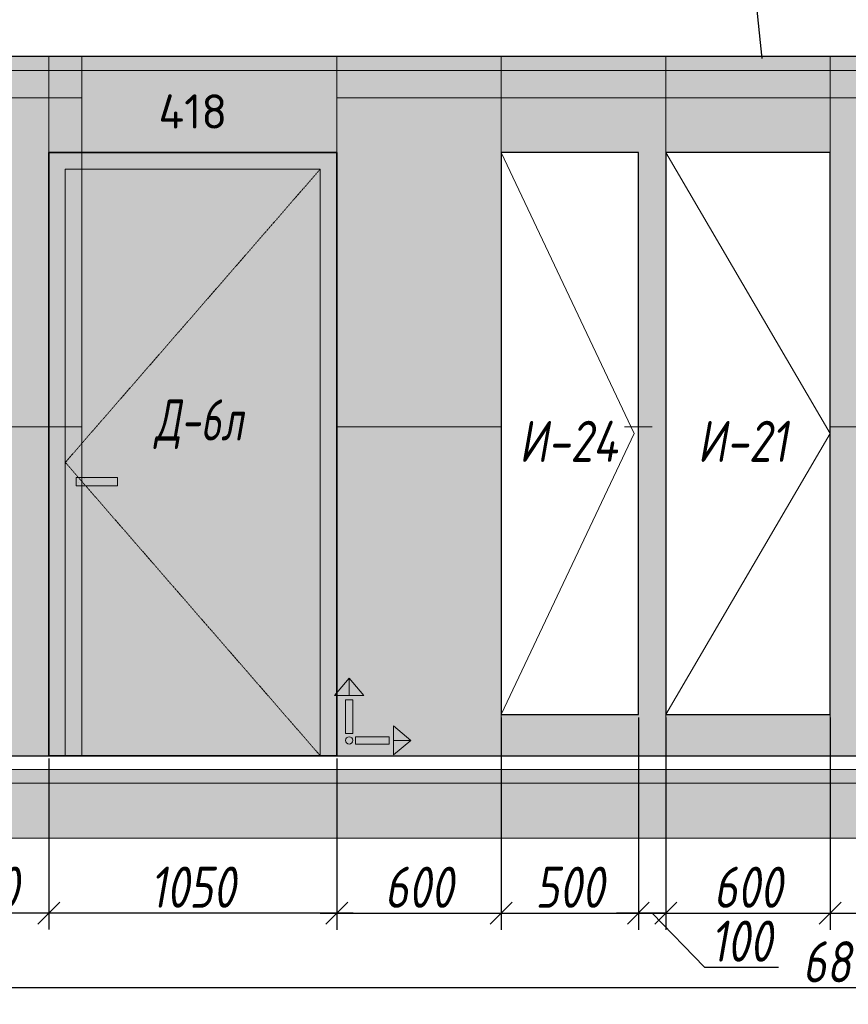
# Model space of a CAD drawing. Header units: millimetres. Extents: x -542966 to 178656, y -69521 to 267189.
# Tile 4 of 256: x -453802 to -450780, y 240149 to 243740. Entities that reach past the tile are written whole.
import ezdxf
from ezdxf import colors
from ezdxf.entities.mleader import LeaderData, LeaderLine
from ezdxf.math import Vec2, Vec3

# ---------------------------------------------------------------- set-up
doc = ezdxf.new("R2010")
doc.units = ezdxf.units.MM
doc.linetypes.add('( Hidden )', pattern=[0.375, 0.25, -0.125])
doc.linetypes.add('DASHDOT', pattern=[25.4, 12.7, -6.35, 0, -6.35])
doc.layers.get('Defpoints').update_dxf_attribs({"color": 31})
for name, color, linetype, lineweight in [('A-DETL-GENF', 7, 'Continuous', 5), ('dim_razv', 93, 'DASHDOT', 9), ('meb', 26, 'Continuous', 15), ('Двери', 7, 'Continuous', 5), ('Отделка стен', 253, 'Continuous', 0)]:
    doc.layers.add(name, color=color, linetype=linetype, lineweight=lineweight)
doc.layers.add('pol', color=7, linetype='Continuous', lineweight=15, true_color=0x738991)
doc.styles.add('fl_iso paper', font='isocpeur.ttf', dxfattribs={"width": 0.8, "oblique": 10})
doc.styles.add('GODT type AU', font='isocpeur.ttf')
doc.styles.add('In tre', font='isocpeur.ttf', dxfattribs={"width": 0.8, "oblique": 10})
doc.dimstyles.new('In tre 1_50', dxfattribs={"dimtxt": 150, "dimasz": 80, "dimexe": 60, "dimexo": 10, "dimgap": 20, "dimtad": 1, "dimdec": 0, "dimrnd": 5, "dimzin": 0, "dimdsep": 46, "dimtxsty": 'fl_iso paper', "dimblk": 'OBLIQUE', "dimcen": 0, "dimdle": 60, "dimadec": 0, "dimazin": 0, "dimtfac": 1, "dimtdec": 0, "dimtofl": 0, "dimtmove": 1, "dimatfit": 1, "dimfxl": 40, "dimtolj": 1, "dimtzin": 0, "dimarcsym": 1})

# ---------------------------------------------------------------- blocks, each defined once
blk = doc.blocks.new('*U12252')
at = {"layer": 'A-DETL-GENF'}
h = blk.add_hatch(dxfattribs=at)
h.set_pattern_fill('ANSI35', color=256, scale=10, style=0)
h.set_pattern_definition([(45, (58070.4477396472, 5.024621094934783e-10), (-44.90128060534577, 44.90128060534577), []), (45, (58115.3490396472, 5.024621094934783e-10), (-44.90128060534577, 44.90128060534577), [79.375, -15.875, 0, -15.875])])
h.paths.add_polyline_path([(0, -99.99999999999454), (58490.89547929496, -99.99999999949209), (58490.89547929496, -49.99999999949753), (0, -50)])
h = blk.add_hatch(dxfattribs=at)
h.set_pattern_fill('ANSI35', color=256, scale=20, style=0)
h.set_pattern_definition([(45, (58070.4477396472, 5.024621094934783e-10), (-89.80256121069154, 89.80256121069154), []), (45, (58160.2503396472, 5.024621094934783e-10), (-89.80256121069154, 89.80256121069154), [158.75, -31.75, 0, -31.75])])
h.paths.add_polyline_path([(0, -300), (58490.89547929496, -299.9999999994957), (58490.89547929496, -99.99999999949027), (0, -99.99999999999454)])
at = {"lineweight": 13}
blk.add_lwpolyline([(0, -50), (58490.89547929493, -49.99999999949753), (58490.89547929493, 5.024621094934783e-10), (0, 0)], close=True, dxfattribs=at)
at = {"lineweight": 30}
blk.add_lwpolyline([(0, 0), (58490.89547929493, 5.0610008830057e-10)], dxfattribs=at)
at = {"layer": 'A-DETL-GENF'}
for points in [[(0, -99.99999999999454), (58490.89547929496, -99.99999999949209), (58490.89547929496, -49.99999999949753), (0, -50)], [(0, -300), (58490.89547929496, -299.9999999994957), (58490.89547929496, -99.99999999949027), (0, -99.99999999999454)]]:
    blk.add_lwpolyline(points, close=True, dxfattribs=at)
blk = doc.blocks.new('*U12253')
at = {"layer": 'dim_razv', "true_color": 0xffffff, "transparency": 33554559}
h = blk.add_hatch(color=7, dxfattribs=at)
h.dxf.hatch_style = 1
h.paths.add_polyline_path([(0, 0), (57649.99999999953, 0), (57649.99999999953, 50), (0, 50)])
at = {"lineweight": 20, "transparency": 33554559}
blk.add_lwpolyline([(0, 0), (57649.99999999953, 0), (57649.99999999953, 50), (0, 50)], close=True, dxfattribs=at)
blk = doc.blocks.new('_Oblique')
at = {"color": 0, "linetype": 'ByBlock', "lineweight": -2}
blk.add_line((-0.5, -0.5), (0.5, 0.5), dxfattribs=at)
blk = doc.blocks.new('*D12499')
at = {"layer": 'Defpoints', "color": 0, "linetype": 'ByBlock', "transparency": 16777216}
for p in [(-453695.6179165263, 241055.1993085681), (-452645.6179165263, 241055.1993085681), (-453695.6179165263, 240480.9923646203)]:
    blk.add_point(p, dxfattribs=at)
at = {"layer": 'dim_razv', "color": 0, "linetype": 'ByBlock', "lineweight": -2, "transparency": 16777216}
for p, q in [((-453695.6179165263, 241045.1993085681), (-453695.6179165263, 240420.9923646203)), ((-452645.6179165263, 241045.1993085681), (-452645.6179165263, 240420.9923646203)), ((-452585.6179165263, 240480.9923646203), (-453755.6179165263, 240480.9923646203))]:
    blk.add_line(p, q, dxfattribs=at)
at = {"layer": 'dim_razv', "color": 0, "linetype": 'ByBlock', "lineweight": -2, "transparency": 16777216, "xscale": 80, "yscale": 80, "zscale": 80, "rotation": 180}
blk.add_blockref('_Oblique', (-453695.6179165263, 240480.9923646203), dxfattribs=at)
at = {"layer": 'dim_razv', "color": 0, "linetype": 'ByBlock', "lineweight": -2, "transparency": 16777216, "xscale": 80, "yscale": 80, "zscale": 80}
blk.add_blockref('_Oblique', (-452645.6179165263, 240480.9923646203), dxfattribs=at)
at = {"layer": 'dim_razv', "color": 0, "linetype": 'ByBlock', "transparency": 16777216, "insert": (-453170.6179165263, 240575.9923646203), "char_height": 150, "attachment_point": 5, "style": 'fl_iso paper'}
blk.add_mtext('\\A1;1050', dxfattribs=at)
blk = doc.blocks.new('*D12462')
at = {"layer": 'Defpoints', "color": 0, "linetype": 'ByBlock', "transparency": 16777216}
for p in [(-454175.6179165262, 240755.2002436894), (-447375.6179165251, 240755.2002436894), (-454175.6179165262, 240208.649505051)]:
    blk.add_point(p, dxfattribs=at)
at = {"layer": 'dim_razv', "color": 0, "linetype": 'ByBlock', "lineweight": -2, "transparency": 16777216}
for p, q in [((-454175.6179165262, 240745.2002436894), (-454175.6179165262, 240148.649505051)), ((-447375.6179165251, 240745.2002436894), (-447375.6179165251, 240148.649505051)), ((-447315.6179165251, 240208.649505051), (-454235.6179165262, 240208.649505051))]:
    blk.add_line(p, q, dxfattribs=at)
at = {"layer": 'dim_razv', "color": 0, "linetype": 'ByBlock', "lineweight": -2, "transparency": 16777216, "xscale": 80, "yscale": 80, "zscale": 80, "rotation": 180}
blk.add_blockref('_Oblique', (-454175.6179165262, 240208.649505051), dxfattribs=at)
at = {"layer": 'dim_razv', "color": 0, "linetype": 'ByBlock', "lineweight": -2, "transparency": 16777216, "xscale": 80, "yscale": 80, "zscale": 80}
blk.add_blockref('_Oblique', (-447375.6179165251, 240208.649505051), dxfattribs=at)
at = {"layer": 'dim_razv', "color": 0, "linetype": 'ByBlock', "transparency": 16777216, "insert": (-450775.6179165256, 240303.649505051), "char_height": 150, "attachment_point": 5, "style": 'fl_iso paper'}
blk.add_mtext('\\A1;6800', dxfattribs=at)
blk = doc.blocks.new('*D12360')
at = {"layer": 'Defpoints', "color": 0, "linetype": 'ByBlock', "transparency": 16777216}
for p in [(-454175.6179165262, 241055.1993085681), (-453695.6179165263, 241055.1993085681), (-454175.6179165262, 240480.9923646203)]:
    blk.add_point(p, dxfattribs=at)
at = {"layer": 'dim_razv', "color": 0, "linetype": 'ByBlock', "lineweight": -2, "transparency": 16777216}
for p, q in [((-454175.6179165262, 241045.1993085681), (-454175.6179165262, 240420.9923646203)), ((-453695.6179165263, 241045.1993085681), (-453695.6179165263, 240420.9923646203)), ((-453635.6179165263, 240480.9923646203), (-454235.6179165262, 240480.9923646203))]:
    blk.add_line(p, q, dxfattribs=at)
at = {"layer": 'dim_razv', "color": 0, "linetype": 'ByBlock', "lineweight": -2, "transparency": 16777216, "xscale": 80, "yscale": 80, "zscale": 80, "rotation": 180}
blk.add_blockref('_Oblique', (-454175.6179165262, 240480.9923646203), dxfattribs=at)
at = {"layer": 'dim_razv', "color": 0, "linetype": 'ByBlock', "lineweight": -2, "transparency": 16777216, "xscale": 80, "yscale": 80, "zscale": 80}
blk.add_blockref('_Oblique', (-453695.6179165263, 240480.9923646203), dxfattribs=at)
at = {"layer": 'dim_razv', "color": 0, "linetype": 'ByBlock', "transparency": 16777216, "insert": (-453935.6179165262, 240575.9923646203), "char_height": 150, "attachment_point": 5, "style": 'fl_iso paper'}
blk.add_mtext('\\A1;480', dxfattribs=at)
blk = doc.blocks.new('*D12463')
at = {"layer": 'Defpoints', "color": 0, "linetype": 'ByBlock', "transparency": 16777216}
for p in [(-452045.6179165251, 241205.1993085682), (-452645.6179165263, 241055.1993085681), (-452045.6179165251, 240480.6123646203)]:
    blk.add_point(p, dxfattribs=at)
at = {"layer": 'dim_razv', "color": 0, "linetype": 'ByBlock', "lineweight": -2, "transparency": 16777216}
for p, q in [((-452045.6179165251, 241195.1993085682), (-452045.6179165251, 240420.6123646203)), ((-452645.6179165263, 241045.1993085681), (-452645.6179165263, 240420.6123646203)), ((-452705.6179165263, 240480.6123646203), (-451985.6179165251, 240480.6123646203))]:
    blk.add_line(p, q, dxfattribs=at)
at = {"layer": 'dim_razv', "color": 0, "linetype": 'ByBlock', "lineweight": -2, "transparency": 16777216, "xscale": 80, "yscale": 80, "zscale": 80, "rotation": 180}
blk.add_blockref('_Oblique', (-452645.6179165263, 240480.6123646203), dxfattribs=at)
at = {"layer": 'dim_razv', "color": 0, "linetype": 'ByBlock', "lineweight": -2, "transparency": 16777216, "xscale": 80, "yscale": 80, "zscale": 80}
blk.add_blockref('_Oblique', (-452045.6179165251, 240480.6123646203), dxfattribs=at)
at = {"layer": 'dim_razv', "color": 0, "linetype": 'ByBlock', "transparency": 16777216, "insert": (-452345.6179165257, 240575.6123646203), "char_height": 150, "attachment_point": 5, "style": 'fl_iso paper'}
blk.add_mtext('\\A1;600', dxfattribs=at)
blk = doc.blocks.new('*D12464')
at = {"layer": 'Defpoints', "color": 0, "linetype": 'ByBlock', "transparency": 16777216}
for p in [(-452045.6179165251, 241205.1993085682), (-451545.6179163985, 241205.1993085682), (-451545.6179163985, 240480.6123646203)]:
    blk.add_point(p, dxfattribs=at)
at = {"layer": 'dim_razv', "color": 0, "linetype": 'ByBlock', "lineweight": -2, "transparency": 16777216}
for p, q in [((-452045.6179165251, 241195.1993085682), (-452045.6179165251, 240420.6123646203)), ((-451545.6179163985, 241195.1993085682), (-451545.6179163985, 240420.6123646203)), ((-452105.6179165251, 240480.6123646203), (-451485.6179163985, 240480.6123646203))]:
    blk.add_line(p, q, dxfattribs=at)
at = {"layer": 'dim_razv', "color": 0, "linetype": 'ByBlock', "lineweight": -2, "transparency": 16777216, "xscale": 80, "yscale": 80, "zscale": 80, "rotation": 180}
blk.add_blockref('_Oblique', (-452045.6179165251, 240480.6123646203), dxfattribs=at)
at = {"layer": 'dim_razv', "color": 0, "linetype": 'ByBlock', "lineweight": -2, "transparency": 16777216, "xscale": 80, "yscale": 80, "zscale": 80}
blk.add_blockref('_Oblique', (-451545.6179163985, 240480.6123646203), dxfattribs=at)
at = {"layer": 'dim_razv', "color": 0, "linetype": 'ByBlock', "transparency": 16777216, "insert": (-451795.6179164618, 240575.6123646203), "char_height": 150, "attachment_point": 5, "style": 'fl_iso paper'}
blk.add_mtext('\\A1;500', dxfattribs=at)
blk = doc.blocks.new('*D12465')
at = {"layer": 'Defpoints', "color": 0, "linetype": 'ByBlock', "transparency": 16777216}
for p in [(-451545.6179163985, 241205.1993085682), (-451445.6179163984, 241205.1993085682), (-451545.6179163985, 240480.6123646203)]:
    blk.add_point(p, dxfattribs=at)
at = {"layer": 'dim_razv', "color": 0, "linetype": 'ByBlock', "lineweight": -2, "transparency": 16777216}
for p, q in [((-451545.6179163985, 241195.1993085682), (-451545.6179163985, 240420.6123646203)), ((-451445.6179163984, 241195.1993085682), (-451445.6179163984, 240420.6123646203)), ((-451545.6179163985, 240480.6123646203), (-451625.6179163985, 240480.6123646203)), ((-451445.6179163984, 240480.6123646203), (-451545.6179163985, 240480.6123646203)), ((-451495.6179163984, 240480.6123646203), (-451304.814204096, 240284.0409731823)), ((-451445.6179163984, 240480.6123646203), (-451365.6179163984, 240480.6123646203)), ((-451304.814204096, 240284.0409731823), (-451034.3651569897, 240284.0409731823))]:
    blk.add_line(p, q, dxfattribs=at)
at = {"layer": 'dim_razv', "color": 0, "linetype": 'ByBlock', "lineweight": -2, "transparency": 16777216, "xscale": 80, "yscale": 80, "zscale": 80}
blk.add_blockref('_Oblique', (-451545.6179163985, 240480.6123646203), dxfattribs=at)
at = {"layer": 'dim_razv', "color": 0, "linetype": 'ByBlock', "lineweight": -2, "transparency": 16777216, "xscale": 80, "yscale": 80, "zscale": 80, "rotation": 180}
blk.add_blockref('_Oblique', (-451445.6179163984, 240480.6123646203), dxfattribs=at)
at = {"layer": 'dim_razv', "color": 0, "linetype": 'ByBlock', "transparency": 16777216, "insert": (-451169.5896805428, 240379.0409731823), "char_height": 150, "attachment_point": 5, "style": 'fl_iso paper'}
blk.add_mtext('\\A1;100', dxfattribs=at)
blk = doc.blocks.new('*D12466')
at = {"layer": 'Defpoints', "color": 0, "linetype": 'ByBlock', "transparency": 16777216}
for p in [(-451445.6179163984, 241205.1993085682), (-450845.6179165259, 241205.1993085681), (-450845.6179165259, 240480.6123646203)]:
    blk.add_point(p, dxfattribs=at)
at = {"layer": 'dim_razv', "color": 0, "linetype": 'ByBlock', "lineweight": -2, "transparency": 16777216}
for p, q in [((-451445.6179163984, 241195.1993085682), (-451445.6179163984, 240420.6123646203)), ((-450845.6179165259, 241195.1993085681), (-450845.6179165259, 240420.6123646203)), ((-451505.6179163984, 240480.6123646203), (-450785.6179165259, 240480.6123646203))]:
    blk.add_line(p, q, dxfattribs=at)
at = {"layer": 'dim_razv', "color": 0, "linetype": 'ByBlock', "lineweight": -2, "transparency": 16777216, "xscale": 80, "yscale": 80, "zscale": 80, "rotation": 180}
blk.add_blockref('_Oblique', (-451445.6179163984, 240480.6123646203), dxfattribs=at)
at = {"layer": 'dim_razv', "color": 0, "linetype": 'ByBlock', "lineweight": -2, "transparency": 16777216, "xscale": 80, "yscale": 80, "zscale": 80}
blk.add_blockref('_Oblique', (-450845.6179165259, 240480.6123646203), dxfattribs=at)
at = {"layer": 'dim_razv', "color": 0, "linetype": 'ByBlock', "transparency": 16777216, "insert": (-451145.6179164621, 240575.6123646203), "char_height": 150, "attachment_point": 5, "style": 'fl_iso paper'}
blk.add_mtext('\\A1;600', dxfattribs=at)
blk = doc.blocks.new('*D12467')
at = {"layer": 'Defpoints', "color": 0, "linetype": 'ByBlock', "transparency": 16777216}
for p in [(-450845.6179165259, 241205.1993085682), (-450145.6179165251, 241205.1993085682), (-450145.6179165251, 240480.6123646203)]:
    blk.add_point(p, dxfattribs=at)
at = {"layer": 'dim_razv', "color": 0, "linetype": 'ByBlock', "lineweight": -2, "transparency": 16777216}
for p, q in [((-450845.6179165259, 241195.1993085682), (-450845.6179165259, 240420.6123646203)), ((-450145.6179165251, 241195.1993085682), (-450145.6179165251, 240420.6123646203)), ((-450905.6179165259, 240480.6123646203), (-450085.6179165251, 240480.6123646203))]:
    blk.add_line(p, q, dxfattribs=at)
at = {"layer": 'dim_razv', "color": 0, "linetype": 'ByBlock', "lineweight": -2, "transparency": 16777216, "xscale": 80, "yscale": 80, "zscale": 80, "rotation": 180}
blk.add_blockref('_Oblique', (-450845.6179165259, 240480.6123646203), dxfattribs=at)
at = {"layer": 'dim_razv', "color": 0, "linetype": 'ByBlock', "lineweight": -2, "transparency": 16777216, "xscale": 80, "yscale": 80, "zscale": 80}
blk.add_blockref('_Oblique', (-450145.6179165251, 240480.6123646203), dxfattribs=at)
at = {"layer": 'dim_razv', "color": 0, "linetype": 'ByBlock', "transparency": 16777216, "insert": (-450495.6179165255, 240575.6123646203), "char_height": 150, "attachment_point": 5, "style": 'fl_iso paper'}
blk.add_mtext('\\A1;700', dxfattribs=at)
blk = doc.blocks.new('1')
at = {"layer": 'pol', "linetype": 'ByBlock'}
h = blk.add_hatch(color=1, dxfattribs=at)
h.paths.add_polyline_path([(35776.37094052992, 73135.39639349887), (35803.13788371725, 73135.39639349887), (35803.13788371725, 73258.96662115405), (35776.37094052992, 73258.96662115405)])
h.paths.add_polyline_path([(35789.75441212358, 73274.590307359), (35843.23165578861, 73274.590307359), (35789.75441212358, 73338.23494318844)])
h.paths.add_polyline_path([(35789.75441212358, 73274.590307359), (35736.27716845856, 73274.590307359), (35789.75441212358, 73338.23494318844)])
edge = h.paths.add_edge_path()
edge.add_arc((35789.75441212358, 73110.5113251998), 13.38347159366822, 0, 360)
h = blk.add_hatch(color=1, dxfattribs=at)
h.paths.add_polyline_path([(35813.30341440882, 73097.12785360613), (35813.30341440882, 73123.89479679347), (35936.87364206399, 73123.89479679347), (35936.87364206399, 73097.12785360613)])
h.paths.add_polyline_path([(35952.49732826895, 73110.5113251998), (35952.49732826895, 73163.98856886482), (36016.14196409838, 73110.5113251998)])
h.paths.add_polyline_path([(35952.49732826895, 73110.5113251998), (35952.49732826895, 73057.03408153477), (36016.14196409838, 73110.5113251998)])
at = {"layer": 'pol', "color": 1, "linetype": 'ByBlock'}
for points in [[(35789.75441212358, 73274.590307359), (35736.27716845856, 73274.590307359), (35789.75441212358, 73338.23494318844), (35789.75441212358, 73274.590307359)], [(35789.75441212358, 73274.590307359), (35843.23165578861, 73274.590307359), (35789.75441212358, 73338.23494318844), (35789.75441212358, 73274.590307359)], [(35952.49732826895, 73110.5113251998), (35952.49732826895, 73163.98856886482), (36016.14196409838, 73110.5113251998), (35952.49732826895, 73110.5113251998)], [(35952.49732826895, 73110.5113251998), (35952.49732826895, 73057.03408153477), (36016.14196409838, 73110.5113251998), (35952.49732826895, 73110.5113251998)]]:
    blk.add_lwpolyline(points, dxfattribs=at)
for points in [[(35776.37094052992, 73135.39639349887), (35803.13788371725, 73135.39639349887), (35803.13788371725, 73258.96662115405), (35776.37094052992, 73258.96662115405)], [(35813.30341440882, 73097.12785360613), (35813.30341440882, 73123.89479679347), (35936.87364206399, 73123.89479679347), (35936.87364206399, 73097.12785360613)]]:
    blk.add_lwpolyline(points, close=True, dxfattribs=at)
blk.add_circle((35789.75441212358, 73110.5113251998), 13.38347159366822, dxfattribs=at)

msp = doc.modelspace()

# ---------------------------------------------------------------- hatches: boundary and pattern name
at = {"layer": 'dim_razv', "true_color": 0xeceae4, "transparency": 33554687}
h = msp.add_hatch(dxfattribs=at)
h.set_pattern_fill('AR-SAND', color=254, scale=3, angle=315)
h.set_pattern_definition([(352.5, (120932.7705069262, 270348.658020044), (100.4260467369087, 107.2144046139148), [0, -115.824, 0, -129.54, 0, -123.825]), (322.5, (120932.7705069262, 270348.658020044), (247.4198554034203, 56.70327831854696), [0, -62.48400000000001, 0, -104.394, 0, -40.005]), (282.5, (120866.4962167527, 270414.9323102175), (168.0996935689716, -167.4899477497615), [0, -38.09999999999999, 0, -137.16, 0, -179.07]), (272.5, (120866.4962167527, 270414.9323102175), (209.2652344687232, -114.6843327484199), [0, -19.05, 0, -89.916, 0, -102.87])])
h.paths.add_polyline_path([(-454175.6179165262, 241055.1993085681), (-396525.6179165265, 241055.1993085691), (-396525.6179165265, 243605.1993085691), (-454175.6179165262, 243605.1993085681)])
h.paths.add_polyline_path([(-451545.6179163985, 243255.1993085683), (-452045.6179165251, 243255.1993085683), (-452045.6179165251, 241205.1993085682), (-451545.6179163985, 241205.1993085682)], flags=16)
h.paths.add_polyline_path([(-450845.6179165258, 243255.1993085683), (-451445.6179163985, 243255.1993085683), (-451445.6179163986, 241205.1993085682), (-450845.6179165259, 241205.1993085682)], flags=16)
h.paths.add_polyline_path([(-448145.6179165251, 243255.1993085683), (-450145.6179165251, 243255.1993085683), (-450145.6179165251, 241205.1993085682), (-448145.6179165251, 241205.1993085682)], flags=16)
h.paths.add_polyline_path([(-447375.6179165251, 241055.1993085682), (-445815.6179165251, 241055.1993085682), (-445815.6179165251, 243255.1993085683), (-447375.6179165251, 243255.1993085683)], flags=17)
h.paths.add_polyline_path([(-442975.6179165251, 241055.1993085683), (-442975.6179165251, 243235.1993085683), (-441015.6179165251, 243235.1993085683), (-441015.6179165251, 241055.1993085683)], flags=17)
h.paths.add_polyline_path([(-445295.6933004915, 243555.1993085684), (-443595.6933004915, 243555.1993085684), (-443595.6933004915, 241055.1993085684), (-445295.6933004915, 241055.1993085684)], flags=16)
h.paths.add_polyline_path([(-439045.6179168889, 243255.1993085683), (-440595.6179163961, 243255.1993085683), (-440595.617916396, 241205.1993085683), (-439045.6179168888, 241205.1993085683)], flags=16)
h.paths.add_polyline_path([(-438445.617916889, 243255.1993085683), (-438845.6179168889, 243255.1993085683), (-438845.6179168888, 241205.1993085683), (-438445.6179168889, 241205.1993085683)], flags=16)
h.paths.add_polyline_path([(-436995.6179165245, 243255.1993085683), (-437945.6179165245, 243255.1993085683), (-437945.6179165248, 241205.1993085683), (-436995.6179165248, 241205.1993085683)], flags=16)
h.paths.add_polyline_path([(-434995.6179165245, 243255.1993085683), (-435395.6179165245, 243255.1993085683), (-435395.6179165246, 241205.1993085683), (-434995.6179165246, 241205.1993085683)], flags=16)
h.paths.add_polyline_path([(-432295.6179165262, 243255.1993085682), (-433745.6179165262, 243255.1993085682), (-433745.6179165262, 241055.1993085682), (-432295.6179165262, 241055.1993085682)], flags=16)
h.paths.add_polyline_path([(-419460.6179165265, 242458.9435913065), (-418710.6179165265, 242458.9435913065), (-418710.6179165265, 241108.9435913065), (-419460.6179165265, 241108.9435913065)], flags=16)
h.paths.add_polyline_path([(-412115.6179165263, 242458.9435913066), (-411365.6179165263, 242458.9435913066), (-411365.6179165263, 241108.9435913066), (-412115.6179165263, 241108.9435913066)], flags=16)
h.paths.add_polyline_path([(-413665.6215781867, 241305.1993085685), (-413665.6215781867, 241405.1993085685), (-413565.6215781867, 241405.1993085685), (-413565.6215781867, 241305.1993085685)], flags=16)
edge = h.paths.add_edge_path(flags=0)
edge.add_arc((-413615.6215781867, 241355.1993085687), 28.35334468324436, 0, 360)
edge = h.paths.add_edge_path(flags=0)
edge.add_arc((-413629.1522227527, 241355.1993085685), 3.950490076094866, 0, 360)
edge = h.paths.add_edge_path(flags=0)
edge.add_arc((-413602.0909336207, 241355.1993085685), 3.950490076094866, 0, 360)
at = {"layer": 'dim_razv', "true_color": 0xcccccc}
h = msp.add_hatch(dxfattribs=at)
h.set_pattern_fill('AR-SAND', color=254, scale=3, angle=315)
h.set_pattern_definition([(352.5, (-574322.7117657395, 229916.5567005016), (100.4260467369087, 107.2144046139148), [0, -115.824, 0, -129.54, 0, -123.825]), (322.5, (-574322.7117657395, 229916.5567005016), (247.4198554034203, 56.70327831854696), [0, -62.48400000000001, 0, -104.394, 0, -40.005]), (282.5, (-574388.986055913, 229982.8309906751), (168.0996935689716, -167.4899477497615), [0, -38.09999999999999, 0, -137.16, 0, -179.07]), (272.5, (-574388.986055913, 229982.8309906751), (209.2652344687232, -114.6843327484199), [0, -19.05, 0, -89.916, 0, -102.87])])
h.paths.add_polyline_path([(-453445.6179165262, 242070.1993085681), (-453595.6179165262, 242070.1993085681), (-453595.6179165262, 242040.1993085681), (-453445.6179165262, 242040.1993085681)])
at = {"layer": 'meb', "lineweight": 9, "true_color": 0x000000, "transparency": 33554687}
h = msp.add_hatch(dxfattribs=at)
h.set_pattern_fill('WOOD6', color=18, scale=500, angle=70, pattern_type=2)
h.set_pattern_definition([(65.6014, (-607223.7537678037, 246225.9352075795), (171.008879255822, 469.8465072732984), [32.59599999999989, -6486.605499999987]), (74.3987, (-607186.1660629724, 246212.2544018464), (1582.275289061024, 5809.165424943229), [32.59599999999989, -6486.606499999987]), (66.9874, (-607398.0287416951, 246273.4034440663), (171.0084906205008, 469.8469811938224), [47.5655, -9465.5815]), (73.01270000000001, (-607426.2195203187, 246283.6640483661), (2608.347819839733, 8628.238857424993), [47.5655, -9465.5825]), (65.42620000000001, (-607278.6497715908, 246213.9903857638), (2692.964116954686, 5936.996905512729), [62.69950000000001, -12477.2345]), (74.5739, (-607151.7912677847, 246167.8176664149), (1582.276442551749, 5809.16498879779), [62.69950000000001, -12477.2365]), (68.15249999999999, (-607366.0031780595, 246229.8217589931), (171.0092826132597, 469.8465317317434), [77.5405, -15430.521]), (71.8476, (-607478.7613798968, 246270.8645164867), (4660.458578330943, 14266.39863364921), [77.5405, -15430.522]), (63.4182, (-607326.4894529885, 246228.7421613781), (2008.926160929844, 4057.610654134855), [65.4315, -13020.817]), (74.5739, (-607100.1081736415, 246149.006558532), (1582.276442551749, 5809.16498879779), [62.69950000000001, -12477.2365]), (71.8476, (-607518.6983162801, 246285.4003725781), (4660.458578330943, 14266.39863364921), [77.5405, -15430.522]), (70, (-607213.3980322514, 245852.3642521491), (-469.8463103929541, 171.0100716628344), [69.99999999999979, -429.9999999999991]), (70, (-607265.0811263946, 245871.175360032), (-469.8463103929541, 171.0100716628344), [69.99999999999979, -429.9999999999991]), (70, (-607382.5427039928, 245913.9278779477), (-469.8463103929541, 171.0100716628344), [69.99999999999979, -429.9999999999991]), (69.209, (-607456.3095144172, 245940.7768012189), (12954.03862925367, 34127.6042208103), [72.507, -72434.40250000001]), (69.52250000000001, (-607493.7398207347, 245954.4003185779), (171.0104224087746, 469.8460337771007), [100.0035, -59902.08]), (82.609, (-607534.6549771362, 245969.2922176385), (4409.753089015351, 34044.93653617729), [48.67399999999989, -38890.44099999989]), (61.46859999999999, (-607518.7986038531, 245963.52096974), (1666.953899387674, 3117.900553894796), [50.5595, -10061.3315]), (70.47749999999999, (-607557.9518365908, 245977.7715810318), (19880.30710863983, 56082.73736222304), [100.0035, -59902.08]), (70.7899, (-607595.3835524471, 245991.395611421), (11839.88184324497, 34001.03541367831), [72.507, -36430.962]), (70.7899, (-607635.3204888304, 246005.9314675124), (11839.88184324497, 34001.03541367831), [72.507, -36430.962]), (76.0724, (-607358.60129396, 245979.7063614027), (3378.756305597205, 13668.72222803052), [118.163, -23514.439]), (63.92769999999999, (-607241.1397163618, 245936.953843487), (4188.859441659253, 8585.068690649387), [118.163, -23514.4345]), (76.0724, (-607430.5724217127, 246008.5621540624), (3378.756305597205, 13668.72222803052), [118.163, -23514.439]), (63.92769999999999, (-607571.5258052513, 246059.8548804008), (4188.859441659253, 8585.068690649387), [118.163, -23514.4345]), (85.9453, (-607279.3492965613, 246014.711659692), (43.18626294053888, 1580.547963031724), [36.40049999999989, -3603.652499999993]), (80.954, (-607314.389105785, 245976.9166630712), (385.2068691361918, 2520.240604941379), [78.93849999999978, -15708.71149999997]), (59.04609999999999, (-607276.8014009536, 245963.2358573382), (6795.457534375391, 11360.96663924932), [78.93849999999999, -15708.706]), (80.954, (-607458.7545726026, 246048.084506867), (385.2068691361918, 2520.240604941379), [78.93849999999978, -15708.71149999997]), (59.04609999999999, (-607524.5330560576, 246072.0259168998), (6795.457534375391, 11360.96663924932), [78.93849999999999, -15708.706]), (74.7636, (-607404.3076633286, 245985.7003416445), (1411.26848667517, 5339.318000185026), [120.416, -5900.380999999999]), (63.92769999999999, (-607189.4566222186, 245918.1427356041), (4188.859441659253, 8585.068690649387), [118.163, -23514.4345]), (63.92769999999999, (-607611.4627416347, 246074.3907364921), (4188.859441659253, 8585.068690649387), [118.163, -23514.4345]), (46.80159999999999, (-607507.4493043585, 246060.4870509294), (1794.733446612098, 2007.21474659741), [38.07899999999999, -3769.801999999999]), (63.9911, (-607528.3937242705, 246017.5617521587), (2179.938323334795, 4527.455937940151), [47.7624999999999, -9504.721999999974]), (73.36639999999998, (-607338.0454393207, 245897.7321981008), (2266.322845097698, 7688.548159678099), [82.6425, -8432.050000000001]), (66.6337, (-607309.5783910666, 245887.3710398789), (171.0086902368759, 469.8466142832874), [82.6425, -8432.049]), (71.5911, (-607423.2628741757, 245928.7488078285), (5515.517783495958, 16615.62667331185), [60.023, -17946.92]), (70, (-607330.1600848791, 246094.3954961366), (-469.8463103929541, 171.0100716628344), [62.49999999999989, -437.4999999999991]), (70, (-607189.2061917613, 246043.0924746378), (-469.8463103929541, 171.0100716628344), [62.49999999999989, -437.4999999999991]), (51.56520000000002, (-607246.8487552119, 246133.2442071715), (171.0086669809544, 469.8467105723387), [31.623, -1549.5145]), (63.2903, (-607266.0830744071, 246095.0173715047), (2008.926495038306, 4057.610403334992), [42.793, -8515.826]), (76.34009999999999, (-607276.7755177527, 246051.0211028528), (898.2401595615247, 3929.778490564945), [45.277, -4482.415000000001]), (80.61959999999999, (-607232.3387823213, 246085.3958980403), (385.2061186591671, 2520.240566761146), [40.6969999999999, -8098.711999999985]), (92.61979999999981, (-607225.7056712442, 246125.5487539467), (-212.463998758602, 3801.952824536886), [32.49999999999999, -6467.496999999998]), (70, (-607301.977933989, 246054.873143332), (-469.8463103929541, 171.0100716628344), [94.99999999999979, -404.9999999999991]), (70, (-607236.1994505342, 246030.9317332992), (-469.8463103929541, 171.0100716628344), [94.99999999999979, -404.9999999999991]), (73.36639999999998, (-607446.3434008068, 246126.0409871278), (2266.322845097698, 7688.548159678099), [85.147, -8429.5455]), (66.6337, (-607483.931105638, 246139.7217928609), (171.0086902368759, 469.8466142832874), [85.147, -8429.545]), (70, (-607137.5230976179, 246024.2813667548), (-469.8463103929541, 171.0100716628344), [62.49999999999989, -437.4999999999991]), (51.56520000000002, (-607279.3492965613, 246014.711659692), (171.0086669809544, 469.8467105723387), [55.34, -1525.7975]), (65.2365, (-607244.948618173, 246058.0601697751), (171.0091782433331, 469.8467425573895), [30.104, -5990.692]), (77.4314, (-607494.6494321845, 246007.9402786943), (1625.459453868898, 7389.714304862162), [57.987, -11539.4265]), (88.4349, (-607482.0309685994, 246064.5377554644), (-127.8253561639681, 1110.702123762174), [23.717, -1557.4215]), (63.66, (-607308.7838259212, 246153.1262849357), (171.0083457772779, 469.8471067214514), [67.91550000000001, -4459.7755]), (76.34009999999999, (-607167.8299328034, 246101.8232634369), (898.2401595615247, 3929.778490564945), [67.91550000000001, -4459.7765]), (71.273, (-607402.1312126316, 246123.2512887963), (7054.607549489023, 20844.24380881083), [112.528, -22393.0265]), (68.7271, (-607519.5999674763, 246166.0016302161), (171.0088507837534, 469.8466632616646), [112.528, -22393.0255]), (61.0275, (-607269.4860203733, 246144.1439423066), (3162.809465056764, 5765.986942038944), [48.08849999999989, -9569.599999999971]), (70, (-607372.6621723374, 246101.8836575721), (-469.8463103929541, 171.0100716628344), [134.9999999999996, -364.9999999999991]), (76.34009999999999, (-607116.1468386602, 246083.012155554), (898.2401595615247, 3929.778490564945), [67.91550000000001, -4459.7765]), (68.7271, (-607559.5369038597, 246180.5374863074), (171.0088507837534, 469.8466632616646), [112.528, -22393.0255]), (60.5378, (-607246.1923689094, 246186.214190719), (171.0090827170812, 469.8467114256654), [45.6205, -2995.7595]), (70, (-607421.9701517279, 246207.6249606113), (-469.8463103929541, 171.0100716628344), [69.99999999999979, -429.9999999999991]), (70, (-607450.1609303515, 246217.8855649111), (-469.8463103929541, 171.0100716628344), [69.99999999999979, -429.9999999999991]), (79.211, (-607203.7075369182, 246120.2025322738), (556.2152697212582, 2990.087708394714), [93.70849999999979, -18647.95499999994]), (76.49159999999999, (-607477.8260281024, 246419.5164136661), (14455.54399161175, 60185.54545595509), [57.8619999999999, -83980.95799999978]), (76.49159999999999, (-607437.8890917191, 246404.9805575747), (14455.54399161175, 60185.54545595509), [57.8619999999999, -83980.95799999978]), (80.04180000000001, (-607400.9912208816, 246367.5972534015), (8425.603221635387, 48013.86418706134), [81.2444999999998, -57297.7554999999]), (62.093, (-607379.4335533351, 246317.1837931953), (6838.637756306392, 12941.51717038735), [121.152, -18051.623]), (63.55149999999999, (-607311.072663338, 246358.8135748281), (13892.44688303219, 27933.07367464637), [57.86599999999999, -89005.62]), (67.1373, (-607281.1804117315, 246323.9896851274), (171.0122466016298, 469.8453488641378), [50.0625, -9962.4325]), (71.7899, (-607236.5450122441, 246307.7437283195), (4831.468504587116, 14736.24478523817), [80.039, -15927.7715]), (70, (-607180.5780385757, 246329.9405267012), (-469.8463103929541, 171.0100716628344), [39.99999999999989, -459.9999999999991]), (70, (-607152.3872599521, 246319.6799224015), (-469.8463103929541, 171.0100716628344), [39.99999999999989, -459.9999999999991]), (68.2101, (-607123.7818977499, 246266.7013111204), (171.0098555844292, 469.846352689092), [80.039, -15927.7715]), (68.2101, (-607072.0988036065, 246247.8902032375), (171.0098555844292, 469.846352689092), [80.039, -15927.7715]), (66.42379999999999, (-607252.5750495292, 246271.0110738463), (171.0091851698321, 469.8468473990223), [40.078, -7975.5305]), (73.57629999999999, (-607135.113471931, 246228.2585559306), (2095.309096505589, 7218.702967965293), [40.078, -7975.531500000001]), (66.42379999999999, (-607337.1473853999, 246301.7928867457), (171.0091851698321, 469.8468473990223), [40.078, -7975.5305]), (73.57629999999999, (-607454.607639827, 246344.5417305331), (2095.309096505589, 7218.702967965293), [40.078, -7975.531500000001]), (66.42379999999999, (-607210.2888815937, 246255.6201673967), (171.0091851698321, 469.8468473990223), [40.078, -7975.5305]), (73.57629999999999, (-607177.3996398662, 246243.6494623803), (2095.309096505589, 7218.702967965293), [40.078, -7975.531500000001]), (66.42379999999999, (-607297.2104490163, 246287.2570306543), (171.0091851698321, 469.8468473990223), [40.078, -7975.5305]), (73.57629999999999, (-607083.4303777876, 246209.4474480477), (2095.309096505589, 7218.702967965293), [40.078, -7975.531500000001]), (73.57629999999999, (-607494.5445762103, 246359.0775866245), (2095.309096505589, 7218.702967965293), [40.078, -7975.531500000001]), (73.57629999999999, (-607412.3227950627, 246329.1544982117), (2095.309096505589, 7218.702967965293), [40.078, -7975.531500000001]), (63.66, (-607321.1173481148, 246338.5255412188), (171.0083457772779, 469.8471067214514), [22.6385, -4505.052500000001]), (76.34009999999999, (-607443.2796102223, 246382.9879041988), (898.2401595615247, 3929.778490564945), [22.6385, -4505.053500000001]), (76.34009999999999, (-607483.2165466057, 246397.5237602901), (898.2401595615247, 3929.778490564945), [22.6385, -4505.053500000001]), (70.2731, (-607194.2588443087, 246292.3528218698), (-469.8465600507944, 171.009908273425), [40.0004999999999, -460.0049999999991]), (70, (-607166.0680656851, 246282.0922175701), (-469.8463103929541, 171.0100716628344), [39.99999999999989, -459.9999999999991]), (51.56520000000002, (-607362.5316800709, 246414.7893472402), (171.0086669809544, 469.8467105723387), [23.717, -1557.4205]), (92.61979999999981, (-607362.5307403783, 246414.7890052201), (-212.463998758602, 3801.952824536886), [24.37499999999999, -6475.621999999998]), (71.5911, (-607261.7297031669, 246370.1190947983), (5515.517783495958, 16615.62667331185), [30.012, -17976.931])])
h.paths.add_polyline_path([(-453695.6179165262, 243255.1993085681), (-452645.6179165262, 243255.1993085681), (-452645.6179165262, 243605.1993085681), (-453695.6179165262, 243605.1993085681)])
h.paths.add_polyline_path([(-452645.6179165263, 243255.1993085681), (-453695.6179165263, 243255.1993085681), (-453695.6179165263, 241055.1993085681), (-452645.6179165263, 241055.1993085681)])

# ---------------------------------------------------------------- linework, layer by layer
for points in [[(-454175.6179165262, 241055.1993085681), (-396525.6179165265, 241055.1993085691), (-396525.6179165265, 243605.1993085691), (-454175.6179165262, 243605.1993085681)], [(-451545.6179163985, 243255.1993085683), (-452045.6179165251, 243255.1993085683), (-452045.6179165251, 241205.1993085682), (-451545.6179163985, 241205.1993085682)], [(-450845.6179165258, 243255.1993085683), (-451445.6179163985, 243255.1993085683), (-451445.6179163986, 241205.1993085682), (-450845.6179165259, 241205.1993085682)]]:
    msp.add_lwpolyline(points, close=True)
at = {"lineweight": 13}
for points in [[(-453695.6179165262, 243255.1993085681), (-452645.6179165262, 243255.1993085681), (-452645.6179165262, 243605.1993085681), (-453695.6179165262, 243605.1993085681)], [(-452705.6179165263, 243195.1993085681), (-453635.6179165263, 243195.1993085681), (-453635.6179165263, 241055.1993085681), (-452705.6179165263, 241055.1993085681)], [(-453445.6179165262, 242070.1993085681), (-453595.6179165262, 242070.1993085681), (-453595.6179165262, 242040.1993085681), (-453445.6179165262, 242040.1993085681)]]:
    msp.add_lwpolyline(points, close=True, dxfattribs=at)
at = {"lineweight": 35}
msp.add_lwpolyline([(-452645.6179165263, 243255.1993085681), (-453695.6179165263, 243255.1993085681), (-453695.6179165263, 241055.1993085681), (-452645.6179165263, 241055.1993085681)], close=True, dxfattribs=at)
at = {"lineweight": 13}
for points in [[(-452045.6179165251, 243255.1993085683), (-451561.3870060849, 242230.1993085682), (-452045.6179165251, 241205.1993085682)], [(-451445.6179163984, 243255.1993085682), (-450845.6179165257, 242230.1993085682), (-451445.6179163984, 241205.1993085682)]]:
    msp.add_lwpolyline(points, dxfattribs=at)
at = {"linetype": '( Hidden )', "lineweight": 13, "ltscale": 10}
msp.add_lwpolyline([(-452705.6179165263, 243195.1993085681), (-453635.6179165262, 242125.1993085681), (-452705.6179165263, 241055.1993085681)], dxfattribs=at)
at = {"layer": 'Отделка стен', "transparency": 33554687}
for points in [[(-454175.6179165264, 243605.1993085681), (-454175.6179165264, 243455.1993085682), (-453575.6179165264, 243455.1993085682), (-453575.6179165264, 243605.1993085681)], [(-452645.6179165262, 243605.1993085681), (-452645.6179165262, 243455.1993085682), (-452045.6179165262, 243455.1993085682), (-452045.6179165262, 243605.1993085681)], [(-452045.6179165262, 243605.1993085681), (-452045.6179165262, 243455.1993085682), (-451445.6179165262, 243455.1993085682), (-451445.6179165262, 243605.1993085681)], [(-451445.6179165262, 243605.1993085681), (-451445.6179165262, 243455.1993085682), (-450845.6179165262, 243455.1993085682), (-450845.6179165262, 243605.1993085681)], [(-450845.6179165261, 243605.1993085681), (-450845.6179165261, 243455.1993085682), (-450245.6179165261, 243455.1993085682), (-450245.6179165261, 243605.1993085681)], [(-454175.6179165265, 243455.1993085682), (-454175.6179165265, 242255.1993085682), (-453575.6179165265, 242255.1993085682), (-453575.6179165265, 243455.1993085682)], [(-450845.6179165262, 243455.1993085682), (-450845.6179165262, 242255.1993085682), (-450245.6179165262, 242255.1993085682), (-450245.6179165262, 243455.1993085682)], [(-454175.6179165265, 242255.1993085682), (-454175.6179165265, 241055.1993085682), (-453575.6179165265, 241055.1993085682), (-453575.6179165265, 242255.1993085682)], [(-450845.6179165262, 242255.1993085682), (-450845.6179165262, 241055.1993085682), (-450245.6179165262, 241055.1993085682), (-450245.6179165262, 242255.1993085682)]]:
    msp.add_lwpolyline(points, close=True, dxfattribs=at)
for points in [[(-452045.6179165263, 243255.1993085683), (-452045.6179165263, 243455.1993085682), (-452645.6179165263, 243455.1993085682), (-452645.6179165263, 242255.1993085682), (-452045.6179165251, 242255.1993085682)], [(-451445.6179165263, 243255.1993085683), (-451445.6179165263, 243455.1993085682), (-452045.6179165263, 243455.1993085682), (-452045.6179165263, 243255.1993085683)], [(-450845.6179165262, 242255.1993085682), (-450845.6179165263, 242255.1993085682), (-450845.6179165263, 243455.1993085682), (-451445.6179165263, 243455.1993085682), (-451445.6179165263, 243255.1993085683)], [(-452045.6179165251, 242255.1993085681), (-452645.6179165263, 242255.1993085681), (-452645.6179165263, 241055.1993085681), (-452045.6179165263, 241055.1993085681), (-452045.6179165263, 241205.1993085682)], [(-451495.6179163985, 242255.1993085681), (-451595.6179163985, 242255.1993085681)], [(-451595.6179163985, 242255.1993085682), (-451495.6179163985, 242255.1993085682)], [(-451445.6179165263, 241205.1993085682), (-451445.6179165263, 241055.1993085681), (-450845.6179165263, 241055.1993085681), (-450845.6179165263, 242255.1993085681), (-450845.6179165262, 242255.1993085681)], [(-452045.6179165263, 241205.1993085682), (-452045.6179165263, 241055.1993085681), (-451445.6179165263, 241055.1993085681), (-451445.6179165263, 241205.1993085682)]]:
    msp.add_lwpolyline(points, dxfattribs=at)

# ---------------------------------------------------------------- block references
for name, p in [('*U12253', (-454175.6179165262, 243555.1993085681)), ('*U12252', (-454596.0656561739, 241055.1993085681))]:
    msp.add_blockref(name, p)
at = {"linetype": 'ByBlock', "xscale": 0.9938708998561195, "yscale": 0.9938708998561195, "zscale": 0.9938708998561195}
msp.add_blockref('1', (-488170.5528990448, 168448.924265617), dxfattribs=at)

# ---------------------------------------------------------------- texts
at = {"layer": 'dim_razv', "color": 254, "true_color": 0xcccccc, "insert": (-453170.6179165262, 243405.1993085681), "char_height": 125, "attachment_point": 5, "style": 'GODT type AU'}
msp.add_mtext_dynamic_manual_height_columns('418', width=166.3838104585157, gutter_width=12.5, heights=[0], dxfattribs=at)
at = {"layer": 'Двери', "lineweight": 0, "insert": (-453148.7480785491, 242264.5847785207), "char_height": 150, "attachment_point": 5, "style": 'fl_iso paper'}
msp.add_mtext_dynamic_manual_height_columns('{\\W0.7;Д-6л}', width=190.261031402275, gutter_width=1350, heights=[0], dxfattribs=at)
at = {"layer": 'Двери', "lineweight": 0, "char_height": 150, "width": 190.261031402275, "attachment_point": 5, "style": 'fl_iso paper'}
for s, insert in [('И-24', (-451801.1353414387, 242202.0815738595)), ('И-21', (-451165.4080945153, 242202.0815738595))]:
    msp.add_mtext(s, dxfattribs=dict(at, insert=insert))

# ---------------------------------------------------------------- dimensions: what is measured, and where the dimension line sits
at = {"layer": 'dim_razv', "color": 18, "linetype": 'ByBlock', "true_color": 0x000000}
for base, p1, p2, picture, middle in [((-452045.6179165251, 240480.6123646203), (-452645.6179165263, 241055.1993085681), (-452045.6179165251, 241205.1993085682), '*D12463', (-452345.6179165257, 240575.6123646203)), ((-451545.6179163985, 240480.6123646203), (-452045.6179165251, 241205.1993085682), (-451545.6179163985, 241205.1993085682), '*D12464', (-451795.6179164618, 240575.6123646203)), ((-450845.6179165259, 240480.6123646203), (-451445.6179163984, 241205.1993085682), (-450845.6179165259, 241205.1993085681), '*D12466', (-451145.6179164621, 240575.6123646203)), ((-450145.6179165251, 240480.6123646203), (-450845.6179165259, 241205.1993085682), (-450145.6179165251, 241205.1993085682), '*D12467', (-450495.6179165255, 240575.6123646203)), ((-454175.6179165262, 240480.9923646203), (-453695.6179165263, 241055.1993085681), (-454175.6179165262, 241055.1993085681), '*D12360', (-453935.6179165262, 240575.9923646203)), ((-453695.6179165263, 240480.9923646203), (-452645.6179165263, 241055.1993085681), (-453695.6179165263, 241055.1993085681), '*D12499', (-453170.6179165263, 240575.9923646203)), ((-454175.6179165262, 240208.649505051), (-447375.6179165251, 240755.2002436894), (-454175.6179165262, 240755.2002436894), '*D12462', (-450775.6179165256, 240303.649505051))]:
    dim = msp.add_linear_dim(base=base, p1=p1, p2=p2, dimstyle='In tre 1_50', dxfattribs=at)
    dim.commit()
    dim.dimension.update_dxf_attribs({"geometry": picture, "text_midpoint": middle})
dim = msp.add_linear_dim(base=(-451545.6179163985, 240480.6123646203), p1=(-451445.6179163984, 241205.1993085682), p2=(-451545.6179163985, 241205.1993085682), dimstyle='In tre 1_50', dxfattribs=at)
dim.commit()
dim.dimension.update_dxf_attribs({"geometry": '*D12465', "text_midpoint": (-451284.814204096, 240284.0409731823), "dimtype": 160})

# ---------------------------------------------------------------- leaders
at = {"layer": 'dim_razv', "color": 0, "linetype": 'ByBlock'}
ml = msp.add_multileader_mtext('Standard', dxfattribs=at)
ml.set_content('Потолок подвесной, реечный\\Pрейка 50х50 белого цвета, шаг рейки 120-125мм', style='In tre')
ml.set_leader_properties()
ml.build(insert=Vec2(0, 0))
ml.multileader.update_dxf_attribs({"text_left_attachment_type": 6, "text_right_attachment_type": 6, "dogleg_length": 1, "arrow_head_size": 0, "scale": 49.99999999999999})
ctx = ml.context
ctx.base_point, ctx.scale, ctx.char_height, ctx.arrow_head_size, ctx.landing_gap_size, ctx.plane_origin = Vec3(-453529.0642046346, 245416.476512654), 49.99999999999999, 150, 0, 4.499999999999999, Vec3(-444981.9595346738, 243621.9389693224)
ctx.left_attachment, ctx.right_attachment = 6, 6
notes = []
notes.append((ctx, [(0, (1, 1, 0), (-451277.1740643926, 245416.476512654), (-1, 0), 49.99999999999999, [(1, [(-451094.3622790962, 243598.2999452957)], 0, [])])]))
ctx.mtext.insert, ctx.mtext.width, ctx.mtext.defined_height, ctx.mtext.flow_direction = Vec3(-453524.5642046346, 245611.476512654), 2509.514554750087, 696.6098129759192, 5
for ctx, leaders in notes:
    for number, flags, end, landing, length, lines in leaders:
        leader = LeaderData()
        leader.index, (leader.has_last_leader_line, leader.has_dogleg_vector, leader.attachment_direction) = number, flags
        leader.last_leader_point, leader.dogleg_vector, leader.dogleg_length = Vec3(end), Vec3(landing), length
        for number, points, colour, breaks in lines:
            line = LeaderLine()
            line.index, line.vertices, line.color, line.breaks = number, Vec3.list(points), colors.encode_raw_color(colour), breaks
            leader.lines.append(line)
        ctx.leaders.append(leader)

doc.saveas('drawing.dxf')
